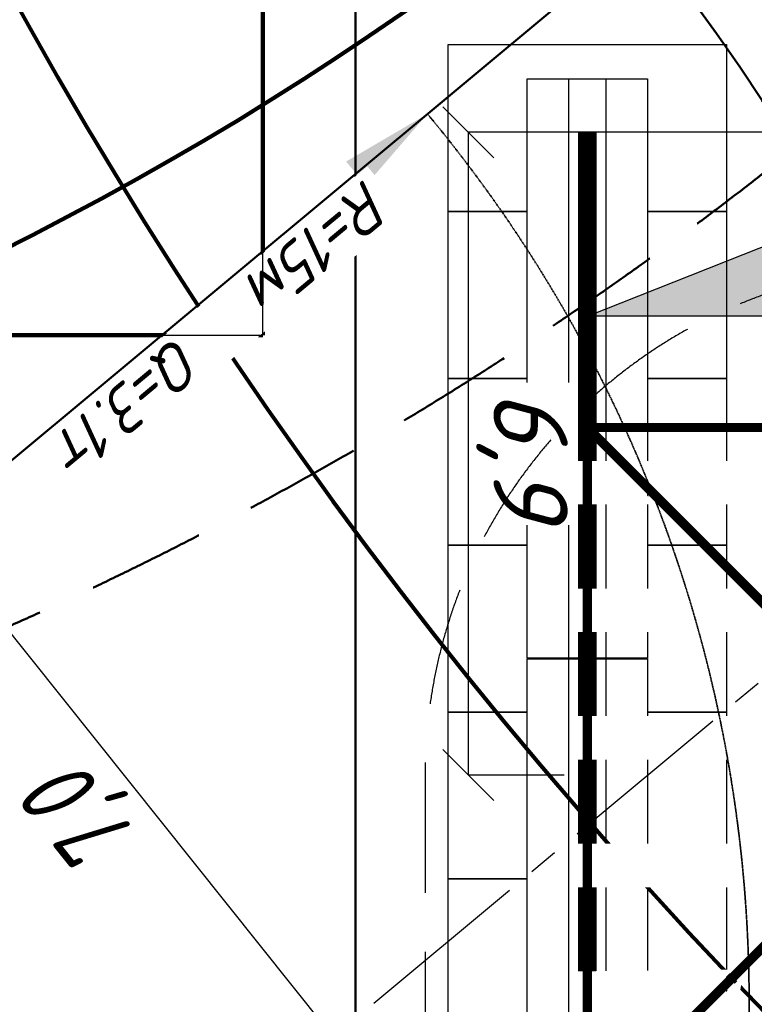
# Model space of a CAD drawing. Header units: millimetres. Extents: x 2204655785 to 2205143108, y 485765510 to 486291538.
# Tile 106 of 156: x 2205000034 to 2205007959, y 486169008 to 486179629. Entities that reach past the tile are written whole.
import ezdxf
from ezdxf.enums import TextEntityAlignment as Align
from ezdxf.lldxf.tags import DXFTag

# ---------------------------------------------------------------- set-up
doc = ezdxf.new("R2010")
doc.units = ezdxf.units.MM
for name, pattern in [('DASHED2', [9.524999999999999, 6.35, -3.175]), ('НЕВИДИМАЯX2', [19.049999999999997, 12.7, -6.35]), ('ОСЕВАЯ2', [28.575000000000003, 19.05, -3.175, 3.175, -3.175])]:
    doc.linetypes.add(name, pattern=pattern)
for name, color, linetype in [('ППР_Автокран СКАТ-40', 7, 'Continuous'), ('ППР_Автокран_Линия предупреждения', 1, 'Continuous'), ('ППР_Автокран_Опасная зона', 1, 'Continuous'), ('ППР_Автокран_Стрела', 7, 'Continuous'), ('ППР_Автокран_Стрела_15м', 7, 'Continuous'), ('ППР_Дороги рабочие', 30, 'Continuous'), ('ППР_Кран', 7, 'Continuous'), ('ППР_Опасная зона от крана', 1, 'Continuous'), ('ППР_Плиты крана', 7, 'Continuous'), ('ППР_Привязка стоянок', 5, 'Continuous'), ('ППР_Разрез', 5, 'Continuous'), ('ППР_Стрела', 7, 'Continuous')]:
    doc.layers.add(name, color=color, linetype=linetype)
doc.styles.add('Без высоты', font='GOST_Common Italic.ttf', dxfattribs={"width": 0.8})
doc.styles.add('ППРк_М1-1', font='GOST_Common Italic.ttf', dxfattribs={"height": 800})
doc.styles.add('ППРк_М1-1кран', font='GOST_Common Italic.ttf', dxfattribs={"width": 0.8, "height": 600})
doc.linetypes.add('ЗАЗЕМЛЕНИЕ', pattern='A,395.589283,[1,ЗАЗЕМЛЕНИЕ,S=1,R=0,X=0,Y=0],395.589283,-702', length=1493.178566)
doc.linetypes.add('ОГРАЖДЕНИЕ_ПУТЕЙ', pattern='A,1,[2,КБ-503,S=1,R=0,X=0,Y=0],2000,[2,КБ-503,S=1,R=0,X=0,Y=0],2000,[2,КБ-503,S=1,R=0,X=0,Y=0],1351,-628,[1,ЧЕЛОВЕК,S=1,R=180,X=0,Y=-24],-461,[1,ЗНАК 4,S=1,R=180,X=0,Y=-417],-188,1372,[2,КБ-503,S=1,R=0,X=0,Y=0],1999,[2,КБ-503,S=1,R=0,X=0,Y=0],2000,[2,КБ-503,S=1,R=0,X=0,Y=0]', length=12000)
tags = doc.linetypes.add('опасная зона_Кран', pattern='A,30,-8,4,-8,30,-8,4,-8,30,-8,4,[230,Bbox.shx,S=2.5,R=0,X=0,Y=-10],-6', length=148).pattern_tags.tags
tags[24] = DXFTag(74, 5)
doc.dimstyles.new('Без высоты текста', dxfattribs={"dimtxt": 800, "dimasz": 550, "dimexe": 1.5, "dimexo": 0.675, "dimgap": 100, "dimtad": 1, "dimdec": 1, "dimlfac": 0.001, "dimzin": 1, "dimtxsty": 'Без высоты', "dimblk": 'OBLIQUE', "dimcen": 250, "dimclrd": 256, "dimclre": 256, "dimclrt": 256, "dimadec": 0, "dimazin": 0, "dimtfac": 1, "dimtdec": 1, "dimtmove": 0, "dimatfit": 3, "dimfxl": 1, "dimtfill": 1, "dimfrac": 2, "dimarcsym": 0})
doc.dimstyles.new('ППРк_М1-1', dxfattribs={"dimtxt": 800, "dimasz": 550, "dimexe": 1.5, "dimexo": 0.675, "dimgap": 100, "dimtad": 1, "dimdec": 1, "dimlfac": 0.001, "dimzin": 1, "dimtxsty": 'ППРк_М1-1', "dimblk": 'OBLIQUE', "dimcen": 250, "dimclrd": 256, "dimclre": 256, "dimclrt": 256, "dimadec": 0, "dimazin": 0, "dimtfac": 1, "dimtdec": 1, "dimtmove": 0, "dimatfit": 3, "dimfxl": 1, "dimtfill": 1, "dimfrac": 2, "dimarcsym": 0})

# ---------------------------------------------------------------- blocks, each defined once
blk = doc.blocks.new('*U374')
at = {"layer": 'ППР_Опасная зона от крана', "linetype": 'опасная зона_Кран', "lineweight": 80, "ltscale": 100}
blk.add_arc((29475.00000000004, 8.731149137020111e-11), 54570, 270, 90, dxfattribs=at)
at = {"layer": 'ППР_Стрела', "linetype": 'НЕВИДИМАЯX2', "lineweight": 50, "ltscale": 100}
blk.add_arc((29475.00000000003, 8.731149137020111e-11), 38700, 270, 90, dxfattribs=at)
at = {"layer": 'ППР_Стрела', "linetype": 'Continuous', "lineweight": 100}
blk.add_arc((29475.00000000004, 8.731149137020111e-11), 35000, 270, 90, dxfattribs=at)
at = {"style": 'ППРк_М1-1', "width": 0.8}
for tag, p, height, flags in [('ОПАСНАЯ_ЗОНА', (25480.86349566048, 21929.54864936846), 800, 1), ('ОТЛЕТ_ГРУЗА', (25413.71794504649, 20678.22478634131), 800, 1), ('Кол-во_элементов', (2695.658620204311, -1978.247657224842), 1200, 8)]:
    blk.add_attdef(tag, p, '', height=height, dxfattribs=dict(at, flags=flags))
at = {"style": 'ППРк_М1-1', "width": 0.8, "flags": 8}
blk.add_attdef('МАРКА_КРАНА', text='', height=1200, dxfattribs=at).set_placement((8837.500000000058, 818.1705151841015), align=Align.CENTER)
blk.add_attdef('ВЫСОТА', text='', height=1200, dxfattribs=at).set_placement((9134.892518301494, -8454.019769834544), align=Align.MIDDLE_CENTER)
at = {"layer": 'Defpoints', "style": 'ППРк_М1-1', "width": 0.8, "flags": 1}
for tag, p in [('МАКСИМАЛЬНАЯ_ДЛИНА_ГРУЗА', (25470.43245178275, 19233.21998733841)), ('ШИРИНА_ГРУЗА', (25397.00754551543, 17803.51326374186))]:
    blk.add_attdef(tag, p, '', height=800, dxfattribs=at)
at = {"layer": 'ППР_Разрез', "style": 'ППРк_М1-1кран', "width": 0.8, "flags": 8}
for tag, p in [('РАЗРЕЗ2', (-1027.850051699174, 55181.16719955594)), ('РАЗРЕЗ', (-1731.871232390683, -54129.29106883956))]:
    blk.add_attdef(tag, p, '', height=800, dxfattribs=at)
at = {"layer": 'ППР_Стрела', "style": 'ППРк_М1-1кран', "width": 0.8, "flags": 8}
for tag, p, rotation in [('ВЫСОТА_КРЮКА_ГОРИЗ', (-22781.63655580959, 24557.60636817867), 317.0000000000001), ('ВЫСОТА_КРЮКА_НАКЛ', (-23522.05852620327, 23711.3998985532), 317.0000000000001), ('ГАБАРИТ_СТРЕЛЫ', (-25019.84159903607, 21408.71984927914), 317), ('ВЫЛЕТ', (-19745.37605332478, 16966.5384373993), 317)]:
    blk.add_attdef(tag, p, '', height=800, rotation=rotation, dxfattribs=at)
blk = doc.blocks.new('*U397')
at = {"layer": 'ППР_Опасная зона от крана', "linetype": 'опасная зона_Кран', "lineweight": 80, "ltscale": 100}
blk.add_arc((135.0000000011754, -2.756905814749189e-12), 50270, 90, 270, dxfattribs=at)
at = {"layer": 'ППР_Стрела', "linetype": 'НЕВИДИМАЯX2', "lineweight": 50, "ltscale": 100}
blk.add_arc((135.000000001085, 8.731149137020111e-11), 38700, 90, 270, dxfattribs=at)
at = {"style": 'ППРк_М1-1', "width": 0.8}
for tag, p, height, flags in [('ОПАСНАЯ_ЗОНА', (25480.86349566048, 21929.54864936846), 800, 1), ('ОТЛЕТ_ГРУЗА', (25413.71794504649, 20678.22478634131), 800, 1), ('Кол-во_элементов', (2695.658620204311, -1978.247657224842), 1200, 8)]:
    blk.add_attdef(tag, p, '', height=height, dxfattribs=dict(at, flags=flags))
at = {"style": 'ППРк_М1-1', "width": 0.8, "flags": 8}
blk.add_attdef('МАРКА_КРАНА', text='', height=1200, dxfattribs=at).set_placement((8837.500000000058, 818.1705151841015), align=Align.CENTER)
blk.add_attdef('ВЫСОТА', text='', height=1200, dxfattribs=at).set_placement((9134.892518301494, -8454.019769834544), align=Align.MIDDLE_CENTER)
at = {"layer": 'Defpoints', "style": 'ППРк_М1-1', "width": 0.8, "flags": 1}
for tag, p in [('МАКСИМАЛЬНАЯ_ДЛИНА_ГРУЗА', (25470.43245178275, 19233.21998733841)), ('ШИРИНА_ГРУЗА', (25397.00754551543, 17803.51326374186))]:
    blk.add_attdef(tag, p, '', height=800, dxfattribs=at)
at = {"layer": 'ППР_Разрез', "style": 'ППРк_М1-1кран', "width": 0.8, "flags": 8}
for tag, p in [('РАЗРЕЗ2', (-1027.850051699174, 55181.16719955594)), ('РАЗРЕЗ', (-1731.871232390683, -54129.29106883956))]:
    blk.add_attdef(tag, p, '', height=800, dxfattribs=at)
at = {"layer": 'ППР_Стрела', "style": 'ППРк_М1-1кран', "width": 0.8, "flags": 8}
for tag, p, rotation in [('ВЫСОТА_КРЮКА_ГОРИЗ', (-19652.88990890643, 21607.87003767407), 317.0000000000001), ('ГАБАРИТ_СТРЕЛЫ', (-25019.84159903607, 21408.71984927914), 317), ('ВЫСОТА_КРЮКА_НАКЛ', (-20393.31187930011, 20761.66356804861), 317.0000000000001), ('ВЫЛЕТ', (-16616.62940642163, 14016.80210689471), 317)]:
    blk.add_attdef(tag, p, '', height=800, rotation=rotation, dxfattribs=at)
blk = doc.blocks.new('Балка')
at = {"layer": 'ППР_Кран'}
for p, q in [((-575, 200), (5675, 200)), ((5675, -200), (-575, -200))]:
    blk.add_line(p, q, dxfattribs=at)
blk.add_lwpolyline([(-575, 650), (5675, 650), (5675, -650), (-575, -650)], close=True, dxfattribs=at)
at = {"layer": 'ППР_Кран', "const_width": 200}
blk.add_lwpolyline([(0, 0), (6255, 0)], dxfattribs=at)
blk = doc.blocks.new('Плиты лев.')
at = {"layer": 'ППР_Плиты крана'}
for points in [[(1800, -650), (1800, -1500), (0, -1500), (0, 1500), (1800, 1500), (1800, 650)], [(1800, 650), (1800, 1500), (3600, 1500), (3600, 650)], [(3600, 650), (3600, 1500), (5400, 1500), (5400, 650)], [(5400, 650), (5400, 1500), (7200, 1500), (7200, 650)], [(3600, -650), (3600, -1500), (1800, -1500), (1800, -650)], [(5400, -650), (5400, -1500), (3600, -1500), (3600, -650)], [(7200, -650), (7200, -1500), (5400, -1500), (5400, -650)]]:
    blk.add_lwpolyline(points, dxfattribs=at)
blk = doc.blocks.new('Плиты пром.')
at = {"layer": 'ППР_Плиты крана'}
for points in [[(1.455191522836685e-11, 649.9999999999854), (1.455191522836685e-11, 1499.999999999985), (1800.000000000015, 1499.999999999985), (1800.000000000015, 649.9999999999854)], [(1800.000000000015, 649.9999999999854), (1800.000000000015, 1499.999999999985), (3600.000000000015, 1499.999999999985), (3600.000000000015, 649.9999999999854)], [(3600.000000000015, 649.9999999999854), (3600.000000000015, 1499.999999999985), (5400.000000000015, 1499.999999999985), (5400.000000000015, 649.9999999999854)], [(5400.000000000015, 649.9999999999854), (5400.000000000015, 1499.999999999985), (7200.000000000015, 1499.999999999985), (7200.000000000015, 649.9999999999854)], [(1800.000000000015, -650.0000000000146), (1800.000000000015, -1500.000000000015), (1.455191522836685e-11, -1500.000000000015), (1.455191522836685e-11, -650.0000000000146)], [(3600.000000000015, -650.0000000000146), (3600.000000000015, -1500.000000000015), (1800.000000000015, -1500.000000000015), (1800.000000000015, -650.0000000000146)], [(5400.000000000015, -650.0000000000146), (5400.000000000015, -1500.000000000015), (3600.000000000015, -1500.000000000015), (3600.000000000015, -650.0000000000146)], [(7200.000000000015, -650.0000000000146), (7200.000000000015, -1500.000000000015), (5400.000000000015, -1500.000000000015), (5400.000000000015, -650.0000000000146)]]:
    blk.add_lwpolyline(points, dxfattribs=at)
blk = doc.blocks.new('Тупик безударный')
at = {"layer": 'ППР_Кран', "linetype": 'Continuous'}
h = blk.add_hatch(color=256, dxfattribs=at)
h.dxf.hatch_style = 1
h.paths.add_polyline_path([(-1485, -3750.675000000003), (0, -0.6750000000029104), (0, -7500.675000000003)])
at = {"layer": 'ППР_Кран', "linetype": 'ОГРАЖДЕНИЕ_ПУТЕЙ'}
for p, q in [((-1485, -3750.675000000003), (0, -0.6750000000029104)), ((0, -0.6750000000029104), (0, -7500.675000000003)), ((0, -7500.675000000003), (-1485, -3750.675000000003))]:
    blk.add_line(p, q, dxfattribs=at)
blk = doc.blocks.new('База515')
at = {"layer": 'ППР_Кран', "linetype": 'Continuous', "const_width": 100}
for points in [[(-3750, -3750), (3750, 3750)], [(-3750, 3750), (3750, -3750)]]:
    blk.add_lwpolyline(points, dxfattribs=at)
at = {"layer": 'ППР_Кран', "linetype": 'ОГРАЖДЕНИЕ_ПУТЕЙ', "const_width": 100}
blk.add_lwpolyline([(-3750, 3750), (-3750, -3750)], dxfattribs=at)
at = {"layer": 'ППР_Кран', "linetype": 'Continuous'}
blk.add_circle((0, 0), 889.0637884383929, dxfattribs=at)
at = {"linetype": 'Continuous'}
for points in [[(-2013.158934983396, 3898.485002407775), (-1545.1589349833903, 3901.485002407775), (-1545.1589349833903, 2151.485002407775), (-2013.158934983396, 2151.485002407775)], [(-636.1589349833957, 3899.485002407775), (-168.15893498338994, 3894.485002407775), (-168.15893498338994, 2152.4850024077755), (-636.1589349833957, 2151.4850024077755)], [(740.8410650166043, 3915.485002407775), (1208.8410650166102, 3883.485002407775), (1208.8410650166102, 2151.485002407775), (740.8410650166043, 2151.485002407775)], [(2117.1768590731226, 3901.5034309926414), (2586.449577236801, 3904.502179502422), (2599.424864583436, 2689.4592001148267), (2097.994687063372, 2169.2442851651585)], [(3194.1819848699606, 3911.009736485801), (3550.3613395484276, 3907.7875149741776), (3564.032583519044, 3650.447003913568), (3190.506278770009, 3271.0905665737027)], [(-3390.158934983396, 3309.485002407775), (-2922.1589349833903, 2841.485002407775), (-2922.1589349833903, 2151.485002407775), (-3390.158934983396, 2151.485002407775)], [(-3390.158934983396, -3305.514997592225), (-2922.1589349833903, -2836.514997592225), (-2922.1589349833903, -2151.485002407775), (-3390.158934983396, -2151.485002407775)], [(-2013.158934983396, -3884.514997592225), (-1545.1589349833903, -3889.514997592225), (-1545.1589349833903, -2151.485002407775), (-2013.158934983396, -2151.485002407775)], [(-636.1589349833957, -3891.514997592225), (-168.15893498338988, -3891.514997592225), (-168.15893498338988, -2151.485002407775), (-636.1589349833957, -2151.485002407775)], [(740.8410650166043, -3896.514997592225), (1208.84106501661, -3892.514997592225), (1208.84106501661, -2151.485002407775), (740.8410650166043, -2151.485002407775)], [(2117.1548016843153, -3899.511523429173), (2586.503101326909, -3899.4900307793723), (2599.5414283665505, -2678.5438344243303), (2098.063853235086, -2175.4903835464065)], [(3197.450362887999, -3867.503198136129), (3667.9137880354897, -3879.292557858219), (3487.9636836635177, -3582.5756332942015), (3163.9608140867, -3249.398766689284)]]:
    blk.add_wipeout(points, dxfattribs=at)
at = {"layer": 'ППР_Кран', "linetype": 'ОГРАЖДЕНИЕ_ПУТЕЙ', "const_width": 100}
blk.add_lwpolyline([(3750, 3750), (3750, -3750)], dxfattribs=at)
at = {"linetype": 'Continuous'}
for points in [[(-3390.158934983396, 3883.4850024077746), (-2922.1589349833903, 3908.4850024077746), (-2922.1589349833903, 3007.485002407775), (-3390.158934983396, 3468.485002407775)], [(3189.7865075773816, 3102.109610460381), (3638.8613395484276, 3556.5589510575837), (3620.3613395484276, 1940.5739486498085), (3176.564530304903, 1908.089921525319)], [(2159.678186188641, 2075.524631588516), (2599.8410650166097, 2518.485002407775), (2599.8410650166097, 2144.485002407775), (2181.9157051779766, 2079.0085863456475)], [(3193.4302349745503, -3114.9307131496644), (3641.9608140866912, -3564.9137642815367), (3638.9211302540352, -1948.4903249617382), (3180.164004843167, -1916.9147395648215)], [(2165.844861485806, -2076.490765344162), (2599.8410650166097, -2513.5149975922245), (2599.8410650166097, -2144.485002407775), (2181.250082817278, -2078.9043032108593)], [(-3390.158934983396, -3904.514997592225), (-2922.1589349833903, -3889.514997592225), (-2922.1589349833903, -3012.514997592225), (-3390.158934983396, -3471.514997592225)]]:
    blk.add_wipeout(points, dxfattribs=at)
at = {"layer": 'ППР_Кран', "linetype": 'Continuous', "const_width": 100}
for points in [[(-3750, 3750), (3750, 3750)], [(-3750, -3750), (3750, -3750)]]:
    blk.add_lwpolyline(points, dxfattribs=at)
blk = doc.blocks.new('_Oblique')
at = {"color": 0, "linetype": 'ByBlock', "lineweight": -2}
blk.add_line((-0.5, -0.5), (0.5, 0.5), dxfattribs=at)
blk = doc.blocks.new('*D441')
at = {"layer": 'Defpoints', "color": 0, "lineweight": 50, "transparency": 16777216}
for p in [(-6799.999999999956, -3749.999999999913), (135.0000000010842, -4000.674999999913), (135.0000000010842, -5035.509794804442)]:
    blk.add_point(p, dxfattribs=at)
at = {"layer": 'ППР_Привязка стоянок', "lineweight": -2, "transparency": 16777216}
for p, q in [((-6799.999999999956, -3750.674999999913), (-6799.999999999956, -5037.009794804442)), ((135.0000000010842, -4001.349999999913), (135.0000000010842, -5037.009794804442)), ((-6799.999999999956, -5035.509794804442), (135.0000000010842, -5035.509794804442))]:
    blk.add_line(p, q, dxfattribs=at)
at = {"layer": 'ППР_Привязка стоянок', "lineweight": -2, "transparency": 16777216, "xscale": 550, "yscale": 550, "zscale": 550, "rotation": 180}
blk.add_blockref('_Oblique', (-6799.999999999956, -5035.509794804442), dxfattribs=at)
at = {"layer": 'ППР_Привязка стоянок', "lineweight": -2, "transparency": 16777216, "xscale": 550, "yscale": 550, "zscale": 550}
blk.add_blockref('_Oblique', (135.0000000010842, -5035.509794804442), dxfattribs=at)
at = {"layer": 'ППР_Привязка стоянок', "transparency": 16777216, "insert": (-3332.499999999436, -4455.509794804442), "char_height": 800, "attachment_point": 5, "style": 'ППРк_М1-1', "bg_fill": 3, "box_fill_scale": 1.1, "bg_fill_color": 256, "bg_fill_true_color": 13158600, "bg_fill_transparency": 0}
blk.add_mtext('6,9', dxfattribs=at)
blk = doc.blocks.new('*D780')
at = {"layer": 'Defpoints', "color": 0, "transparency": 16777216}
blk.add_point((-0.9264724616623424, 2.211922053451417), dxfattribs=at)
at = {"layer": 'ППР_Автокран_Стрела_15м', "lineweight": -2, "transparency": 16777216}
for p, q in [((-0.9264724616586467, 2.211922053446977), (-10758.25381715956, -8952.368330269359)), ((-0.494628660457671, 1.693138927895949), (0.03318042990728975, 1.059070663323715)), ((-11527.25325437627, -9591.618141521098), (-11527.78106346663, -9590.984073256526))]:
    blk.add_line(p, q, dxfattribs=at)
at = {"layer": 'ППР_Автокран_Стрела_15м', "transparency": 16777216}
blk.add_solid([(-10864.88191622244, -8824.273731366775), (-10651.62571809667, -9080.462929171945), (-11526.82141057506, -9592.13692464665)], dxfattribs=at)
at = {"layer": 'ППР_Автокран_Стрела_15м', "transparency": 16777216, "insert": (-9330.672331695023, -7307.893604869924), "char_height": 800, "attachment_point": 5, "rotation": 39.77456632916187, "style": 'ППРк_М1-1', "bg_fill": 3, "box_fill_scale": 1.1, "bg_fill_color": 256, "bg_fill_true_color": 13158600, "bg_fill_transparency": 0}
blk.add_mtext('{\\H0.625x;R=15м   Q=3.1т}', dxfattribs=at)
at = {"layer": 'Defpoints', "color": 0, "transparency": 16777216}
for p in [(-11526.82141057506, -9592.136924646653), (-11526.82141057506, -9592.13692464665)]:
    blk.add_point(p, dxfattribs=at)
blk = doc.blocks.new('_None')
blk = doc.blocks.new('*D782')
at = {"layer": 'Defpoints', "color": 0, "transparency": 16777216}
for p in [(-10512.6690903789, 362.8379423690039), (-10510.32609953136, 364.711546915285), (-6137.716609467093, -5103.349488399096)]:
    blk.add_point(p, dxfattribs=at)
at = {"layer": 'ППР_Автокран_Линия предупреждения', "lineweight": -2, "transparency": 16777216}
for p, q in [((-10510.85327246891, 364.2899858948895), (-10513.84058579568, 361.9011401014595)), ((-6140.059600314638, -5105.223092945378), (-10512.6690903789, 362.8379423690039)), ((-6138.243782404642, -5103.771049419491), (-6141.231095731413, -5106.159895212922))]:
    blk.add_line(p, q, dxfattribs=at)
at = {"layer": 'ППР_Автокран_Линия предупреждения', "lineweight": -2, "transparency": 16777216, "xscale": 550, "yscale": 550, "zscale": 550}
for p, rotation in [((-10512.6690903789, 362.8379423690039), 128.6480544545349), ((-6140.059600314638, -5105.223092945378), 308.6480544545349)]:
    blk.add_blockref('_Oblique', p, dxfattribs=dict(at, rotation=rotation))
at = {"layer": 'ППР_Автокран_Линия предупреждения', "transparency": 16777216, "insert": (-7873.386117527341, -2008.962365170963), "char_height": 800, "attachment_point": 5, "rotation": 308.64805445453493, "style": 'Без высоты', "bg_fill": 3, "box_fill_scale": 1.1, "bg_fill_color": 256, "bg_fill_true_color": 13158600, "bg_fill_transparency": 0}
blk.add_mtext('7,0', dxfattribs=at)
blk = doc.blocks.new('*U420')
at = {"layer": 'ППР_Кран', "linetype": 'ЗАЗЕМЛЕНИЕ'}
blk.add_line((-6799.999999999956, 3750.675000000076), (-6799.999999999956, -3749.999999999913), dxfattribs=at)
at = {"layer": 'ППР_Кран', "linetype": 'НЕВИДИМАЯX2', "lineweight": 30, "ltscale": 100}
blk.add_line((135.0000000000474, -5499.999999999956), (29475, -5499.999999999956), dxfattribs=at)
at = {"layer": 'ППР_Кран', "linetype": 'ОГРАЖДЕНИЕ_ПУТЕЙ', "lineweight": 50}
blk.add_line((8337.500000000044, -6249.999999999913), (-8899.999999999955, -6249.999999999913), dxfattribs=at)
for name, p in [('Плиты лев.', (-7744.999999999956, -3749.999999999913)), ('Плиты пром.', (-544.9999999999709, -3749.999999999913))]:
    blk.add_blockref(name, p)
at = {"layer": 'ППР_Кран', "linetype": 'Continuous'}
blk.add_blockref('Тупик безударный', (-4814.999999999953, 3750.675000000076), dxfattribs=at)
at = {"layer": 'ППР_Кран'}
for p in [(-6799.999999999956, -3749.999999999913), (-544.9999999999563, -3749.999999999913)]:
    blk.add_blockref('Балка', p, dxfattribs=at)
at = {"style": 'ППРк_М1-1', "width": 0.8, "flags": 1}
for tag, p in [('ОПАСНАЯ_ЗОНА', (25480.86349566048, 21929.54864936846)), ('ОТЛЕТ_ГРУЗА', (25413.71794504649, 20678.22478634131))]:
    blk.add_attdef(tag, p, '', height=800, dxfattribs=at)
at = {"style": 'ППРк_М1-1', "width": 0.8, "flags": 8}
blk.add_attdef('МАРКА_КРАНА', text='', height=1200, dxfattribs=at).set_placement((8837.500000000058, 818.1705151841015), align=Align.CENTER)
blk.add_attdef('ВЫСОТА', text='', height=1200, dxfattribs=at).set_placement((9134.892518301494, -8454.019769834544), align=Align.MIDDLE_CENTER)
at = {"layer": 'Defpoints', "style": 'ППРк_М1-1', "width": 0.8, "flags": 1}
for tag, p in [('МАКСИМАЛЬНАЯ_ДЛИНА_ГРУЗА', (25470.43245178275, 19233.21998733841)), ('ШИРИНА_ГРУЗА', (25397.00754551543, 17803.51326374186))]:
    blk.add_attdef(tag, p, '', height=800, dxfattribs=at)
at = {"layer": 'ППР_Разрез', "style": 'ППРк_М1-1кран', "width": 0.8, "flags": 8}
for tag, p in [('РАЗРЕЗ2', (-1027.850051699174, 55181.16719955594)), ('РАЗРЕЗ', (-1731.871232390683, -54129.29106883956))]:
    blk.add_attdef(tag, p, '', height=800, dxfattribs=at)
at = {"layer": 'ППР_Стрела', "style": 'ППРк_М1-1кран', "width": 0.8, "flags": 8}
for tag, p, rotation in [('ВЫСОТА_КРЮКА_ГОРИЗ', (-19652.88990890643, 21607.87003767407), 317.0000000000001), ('ГАБАРИТ_СТРЕЛЫ', (-25019.84159903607, 21408.71984927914), 317), ('ВЫСОТА_КРЮКА_НАКЛ', (-20393.31187930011, 20761.66356804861), 317.0000000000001), ('ВЫЛЕТ', (-16616.62940642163, 14016.80210689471), 317)]:
    blk.add_attdef(tag, p, '', height=800, rotation=rotation, dxfattribs=at)
at = {"layer": 'ППР_Кран', "linetype": 'Continuous'}
blk.add_blockref('База515', (135.0000000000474, 8.731149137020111e-11), dxfattribs=at)
at = {"layer": 'ППР_Опасная зона от крана', "linetype": 'опасная зона_Кран', "lineweight": 80, "ltscale": 100}
blk.add_arc((135.0000000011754, -2.756905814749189e-12), 50270, 90, 270, dxfattribs=at)
at = {"layer": 'ППР_Стрела', "linetype": 'НЕВИДИМАЯX2', "lineweight": 50, "ltscale": 100}
blk.add_arc((135.000000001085, 8.731149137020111e-11), 38700, 90, 270, dxfattribs=at)
at = {"layer": 'ППР_Стрела', "linetype": 'Continuous', "lineweight": 100}
blk.add_arc((135.000000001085, 8.731149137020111e-11), 30700, 90, 270, dxfattribs=at)
at = {"style": 'ППРк_М1-1', "width": 0.8, "flags": 8}
blk.add_attdef('Кол-во_элементов', (2695.658620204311, -1978.247657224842), '', height=1200, dxfattribs=at)
at = {"layer": 'ППР_Привязка стоянок'}
dim = blk.add_linear_dim(base=(135.0000000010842, -5035.509794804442), p1=(-6799.999999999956, -3749.999999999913), p2=(135.0000000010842, -4000.674999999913), dimstyle='ППРк_М1-1', override={"dimscale": 0}, dxfattribs=at)
dim.commit()
dim.dimension.update_dxf_attribs({"geometry": '*D441', "text_midpoint": (-3332.499999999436, -4455.509794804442)})
at = {"layer": 'ППР_Кран', "linetype": 'НЕВИДИМАЯX2', "lineweight": 30, "ltscale": 100}
blk.add_arc((135.0000000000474, 8.731149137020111e-11), 5500, 90, 270, dxfattribs=at)
blk = doc.blocks.new('*U778')
at = {"layer": 'ППР_Автокран_Линия предупреждения', "color": 1, "linetype": 'ОСЕВАЯ2', "ltscale": 100}
blk.add_line((29.42255829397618, 9142.433665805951), (-17226.21057030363, -5228.35327711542), dxfattribs=at)
at = {"layer": 'ППР_Автокран_Опасная зона', "color": 1, "linetype": 'опасная зона_Кран', "lineweight": 80, "ltscale": 100}
blk.add_arc((-3.648832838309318, 4.558646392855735), 29000, 319.7885373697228, 219.7881119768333, dxfattribs=at)
at = {"layer": 'ППР_Автокран_Стрела', "lineweight": 50}
blk.add_line((-4.370714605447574, 4.644906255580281), (-13835.48064745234, -11514.14044040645), dxfattribs=at)
blk.add_arc((-3.648832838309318, 4.558646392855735), 18000, 319.7868410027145, 219.7864304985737, dxfattribs=at)
at = {"layer": 'ППР_Автокран_Стрела_15м', "linetype": 'DASHED2', "lineweight": 35}
blk.add_arc((0.2172133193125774, 1.421839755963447), 15000, 319.786202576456, 219.7674369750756, dxfattribs=at)
at = {"layer": 'ППР_Автокран_Стрела_15м'}
dim = blk.add_linear_dim(base=(-11526.82141057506, -9592.13692464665), p1=(-0.9264724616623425, 2.211922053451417), p2=(-11526.82141057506, -9592.136924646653), angle=219.7745663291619, text='{\\H0.625x;R=15м   Q=3.1т}', dimstyle='ППРк_М1-1', override={"dimasz": 1000, "dimblk1": 'None', "dimsah": 1}, dxfattribs=at)
dim.commit()
dim.dimension.update_dxf_attribs({"geometry": '*D780', "text_midpoint": (-9106.389818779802, -7577.328948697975), "dimtype": 161})
at = {"layer": 'ППР_Автокран_Линия предупреждения'}
dim = blk.add_aligned_dim(p1=(-6137.716609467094, -5103.349488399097), p2=(-10510.32609953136, 364.711546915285), distance=3.00000001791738, dimstyle='Без высоты текста', dxfattribs=at)
dim.commit()
dim.dimension.update_dxf_attribs({"geometry": '*D782', "text_midpoint": (-7873.386117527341, -2008.962365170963)})

msp = doc.modelspace()

# ---------------------------------------------------------------- block references
msp.add_blockref('*U374', (2204954762.065516, 486208475.7545233))

# ---------------------------------------------------------------- next in the draw order: block references
at = {"rotation": 90}
msp.add_blockref('*U397', (2205044055.750412, 486203892.3385773), dxfattribs=at)

# ---------------------------------------------------------------- next in the draw order: block references
ref = msp.add_blockref('*U420', (2205009908.325097, 486171614.6620077), dxfattribs=dict(rotation=270))
ref.add_attrib('ВЫСОТА', '(14 секций по высоте)', dxfattribs={"height": 1200, "rotation": 270, "style": 'ППРк_М1-1', "width": 0.8}).set_placement((2205001454.305327, 486162479.7694892), align=Align.MIDDLE_CENTER)

# ---------------------------------------------------------------- next in the draw order: linework, layer by layer
at = {"layer": 'ППР_Дороги рабочие', "lineweight": 100}
for p, q in [((2205002658.325097, 486201225.7545234), (2205002658.325097, 486176225.7545234)), ((2205002658.325097, 486176225.7545234), (2204997158.324996, 486176225.7545234))]:
    msp.add_line(p, q, dxfattribs=at)

# ---------------------------------------------------------------- next in the draw order: block references
at = {"layer": 'ППР_Автокран СКАТ-40', "rotation": 180}
msp.add_blockref('*U778', (2204992903.7538, 486169018.2505519), dxfattribs=at)

# ---------------------------------------------------------------- next in the draw order: linework, layer by layer
msp.add_lwpolyline([(2205009658.324996, 486124028.5441123), (2205009658.324996, 486132024.0072023), (2205003061.502505, 486132109.6620077), (2205003061.502505, 486152112.5968294), (2204998061.502505, 486152112.5968294), (2204998061.502505, 486141037.729063), (2204984658.324996, 486141037.7290629), (2204984658.324996, 486153015.1695321), (2204988203.23597, 486155251.6838858), (2204988203.23597, 486164225.7545233), (2204997158.324996, 486164225.7545233), (2204997158.324996, 486176225.7545234), (2205002658.325097, 486176225.7545235), (2205002658.325097, 486201225.7545234), (2204973319.982504, 486201225.7545234), (2204973319.982504, 486185225.7545233), (2204960226.843813, 486185225.7545234), (2204960218.194624, 486172725.7545234), (2204966658.324996, 486172725.7545234, -0.4142135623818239), (2204978658.324996, 486160725.7545234), (2204978658.324996, 486124028.5441123, -0.4142135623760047)], format="xyb")

doc.saveas('drawing.dxf')
